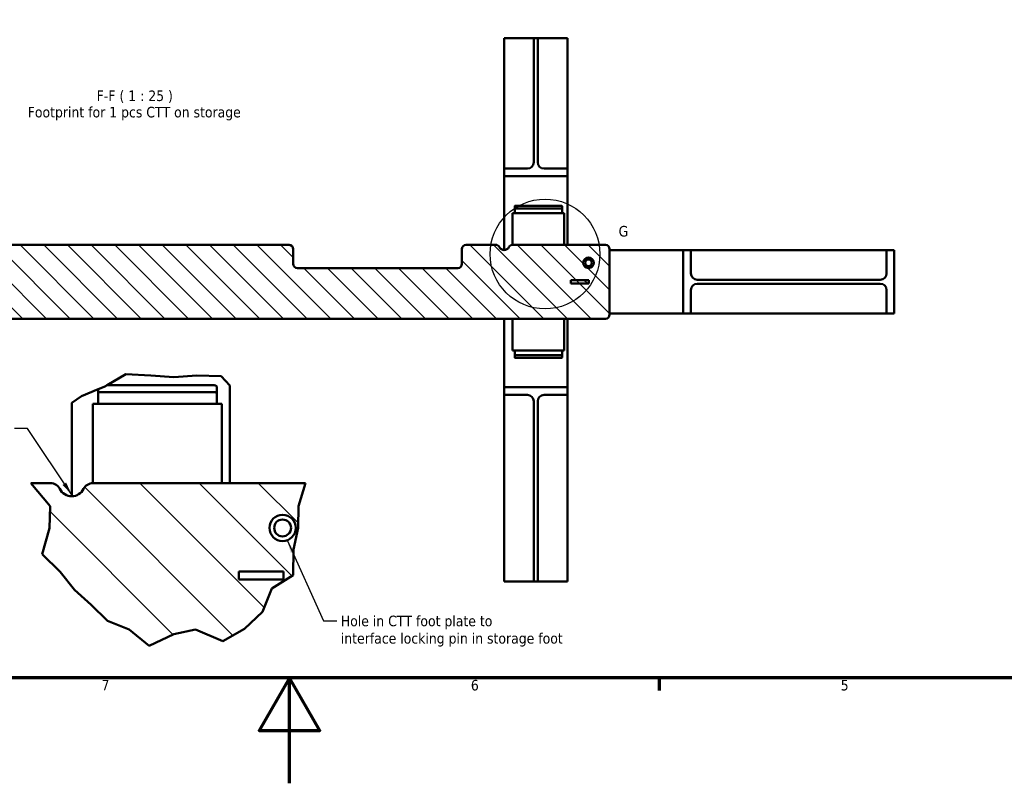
# Model space of a CAD drawing. Header units: millimetres. Extents: x 0 to 63075, y 0 to 44550.
# Tile 5 of 31: x 27699 to 41705, y 0 to 10855. Entities that reach past the tile are written whole.
import ezdxf

# ---------------------------------------------------------------- set-up
doc = ezdxf.new("R2010")
doc.units = ezdxf.units.MM
doc.header["$LTSCALE"] = 75
for name, color, linetype, lineweight in [('Border (ISO)', 7, 'Continuous', 70), ('Break Line (ISO)', 7, 'Continuous', 50), ('Detail Boundary (ISO)', 7, 'Continuous', 25), ('Hatch (ISO)', 7, 'Continuous', 18), ('Symbol (ISO)', 7, 'Continuous', 25), ('Visible (ISO)', 7, 'Continuous', 50)]:
    doc.layers.add(name, color=color, linetype=linetype, lineweight=lineweight)
doc.styles.add('Label Text (ISO)', font='tahoma.ttf')
doc.styles.add('Note Text (ISO)', font='tahoma.ttf')
doc.dimstyles.new('Default - Method 1b (ISO)$7', dxfattribs={"dimscale": 75, "dimtxt": 2, "dimasz": 2.5, "dimexe": 3.175, "dimexo": 0, "dimgap": 0.762, "dimtad": 1, "dimtoh": 1, "dimrnd": 1e-08, "dimtxsty": 'Note Text (ISO)', "dimcen": 0.09, "dimdle": 10, "dimclrd": 256, "dimclre": 256, "dimclrt": 256, "dimazin": 2, "dimtfac": 1.75, "dimtmove": 0, "dimatfit": 3, "dimfxl": 1, "dimtolj": 1, "dimlwd": -1, "dimlwe": -1, "dimarcsym": 0})

# ---------------------------------------------------------------- blocks, each defined once
blk = doc.blocks.new('Borders Default Border')
at = {"layer": 'Border (ISO)'}
blk.add_line((490.58, 20), (490.58, 17.6), dxfattribs=at)
at = {"layer": 'Border (ISO)', "flags": 128}
for points in [[(20, 20), (20, 574), (821, 574), (821, 20), (20, 20)], [(420.5, 0), (420.5, 20), (414.73, 10), (426.27, 10), (420.5, 20)]]:
    blk.add_lwpolyline(points, dxfattribs=at)
at = {"layer": 'Border (ISO)', "char_height": 2, "attachment_point": 7, "style": 'Label Text (ISO)'}
for s, insert in [('7', (384.84, 17.6)), ('6', (454.9, 17.56)), ('5', (525.04, 17.56))]:
    blk.add_mtext(s, dxfattribs=dict(at, insert=insert))
blk = doc.blocks.new('2dDetail2')
at = {"layer": 'Detail Boundary (ISO)'}
blk.add_circle((468.96, 100.32), 10.41, dxfattribs=at)
at = {"layer": 'Detail Boundary (ISO)', "insert": (482.92, 103.6), "char_height": 2, "attachment_point": 7, "style": 'Label Text (ISO)'}
blk.add_mtext('G', dxfattribs=at)

msp = doc.modelspace()

# ---------------------------------------------------------------- hatches: boundary and pattern name
at = {"layer": 'Hatch (ISO)'}
h = msp.add_hatch(dxfattribs=at)
h.set_pattern_fill('ANSI31', color=256, scale=1905, angle=90.00021046, style=0)
h.set_pattern_definition([(135.0002, (0, 0), (-168.3792, -168.3804), [])])
edge = h.paths.add_edge_path()
edge.add_ellipse((27150.2925, 7594.4717), major_axis=(0, 60), ratio=1, start_angle=0, end_angle=90)
edge.add_line((27090.2925, 7594.4717), (27090.2925, 7384.4717))
edge.add_ellipse((27030.2925, 7384.4717), major_axis=(60, 0), ratio=1, start_angle=270, end_angle=360, ccw=False)
edge.add_line((27030.2925, 7324.4717), (24750.2925, 7324.4717))
edge.add_ellipse((24750.2925, 7384.4717), major_axis=(0, -60), ratio=1, start_angle=270, end_angle=360, ccw=False)
edge.add_line((24690.2925, 7384.4717), (24690.2925, 7594.4717))
edge.add_ellipse((24630.2925, 7594.4717), major_axis=(60, 0), ratio=1, start_angle=0, end_angle=90)
edge.add_line((24630.2925, 7654.4717), (24211.2263, 7654.4717))
edge.add_ellipse((24211.2263, 7594.4717), major_axis=(0, 60), ratio=1, start_angle=0, end_angle=63.61220004)
edge.add_ellipse((24090.2925, 7654.4717), major_axis=(67.1855, -33.3333), ratio=1, start_angle=232.77559992, end_angle=360, ccw=False)
edge.add_ellipse((23969.3586, 7594.4717), major_axis=(53.7484, 26.6667), ratio=1, start_angle=0, end_angle=63.61220004)
edge.add_line((23969.3586, 7654.4717), (22650.2925, 7654.4717))
edge.add_ellipse((22650.2925, 7594.4717), major_axis=(0, 60), ratio=1, start_angle=0, end_angle=90)
edge.add_line((22590.2925, 7594.4717), (22590.2925, 6664.4717))
edge.add_ellipse((22650.2925, 6664.4717), major_axis=(-60, 0), ratio=1, start_angle=0, end_angle=90)
edge.add_line((22650.2925, 6604.4717), (36030.2925, 6604.4717))
edge.add_ellipse((36030.2925, 6664.4717), major_axis=(0, -60), ratio=1, start_angle=0, end_angle=90)
edge.add_line((36090.2925, 6664.4717), (36090.2925, 7594.4717))
edge.add_ellipse((36030.2925, 7594.4717), major_axis=(60, 0), ratio=1, start_angle=0, end_angle=90)
edge.add_line((36030.2925, 7654.4717), (34711.2263, 7654.4717))
edge.add_ellipse((34711.2263, 7594.4717), major_axis=(0, 60), ratio=1, start_angle=0, end_angle=63.61220004)
edge.add_ellipse((34590.2925, 7654.4717), major_axis=(67.1855, -33.3333), ratio=1, start_angle=232.77559992, end_angle=360, ccw=False)
edge.add_ellipse((34469.3586, 7594.4717), major_axis=(53.7484, 26.6667), ratio=1, start_angle=0, end_angle=63.61220004)
edge.add_line((34469.3586, 7654.4717), (34050.2925, 7654.4717))
edge.add_ellipse((34050.2925, 7594.4717), major_axis=(0, 60), ratio=1, start_angle=0, end_angle=90)
edge.add_line((33990.2925, 7594.4717), (33990.2925, 7384.4717))
edge.add_ellipse((33930.2925, 7384.4717), major_axis=(60, 0), ratio=1, start_angle=270, end_angle=360, ccw=False)
edge.add_line((33930.2925, 7324.4717), (31650.2925, 7324.4717))
edge.add_ellipse((31650.2925, 7384.4717), major_axis=(0, -60), ratio=1, start_angle=270, end_angle=360, ccw=False)
edge.add_line((31590.2925, 7384.4717), (31590.2925, 7594.4717))
edge.add_ellipse((31530.2925, 7594.4717), major_axis=(60, 0), ratio=1, start_angle=0, end_angle=90)
edge.add_line((31530.2925, 7654.4717), (27150.2925, 7654.4717))
edge = h.paths.add_edge_path(flags=0)
edge.add_ellipse((22890.2925, 7399.4717), major_axis=(-75, 0), ratio=1, start_angle=0, end_angle=360)
edge = h.paths.add_edge_path(flags=0)
edge.add_ellipse((35790.2925, 7399.4717), major_axis=(-75, 0), ratio=1, start_angle=0, end_angle=360)
h = msp.add_hatch(dxfattribs=at)
h.set_pattern_fill('ANSI31', color=256, scale=1905, angle=105.00024554, style=0)
h.set_pattern_definition([(150.00025, (0, 0), (-119.0616, -206.2228), [])])
h.paths.add_polyline_path([(35794.7772, 7106.9717), (35794.7772, 7151.9717), (35541.3476, 7151.9717), (35541.3476, 7106.9717)])
h = msp.add_hatch(dxfattribs=at)
h.set_pattern_fill('ANSI31', color=256, scale=4762.5, angle=90.00021046, style=0)
h.set_pattern_definition([(135.0002, (0, 0), (-420.948, -420.951), [])])
edge = h.paths.add_edge_path()
edge.add_line((31664.2073, 3940.6269), (31658.5032, 3629.2951))
edge.add_line((31658.5032, 3629.2951), (31593.6327, 3321.5936))
edge.add_line((31593.6327, 3321.5936), (31589.6876, 2960.9589))
edge.add_line((31589.6876, 2960.9589), (31287.051, 2770.7558))
edge.add_line((31287.051, 2770.7558), (31152.3893, 2439.5699))
edge.add_line((31152.3893, 2439.5699), (30899.1942, 2197.5927))
edge.add_line((30899.1942, 2197.5927), (30590.922, 2022.6979))
edge.add_line((30590.922, 2022.6979), (30201.98, 2187.4802))
edge.add_line((30201.98, 2187.4802), (29892.853, 2120.6187))
edge.add_line((29892.853, 2120.6187), (29542.4547, 1953.4192))
edge.add_line((29542.4547, 1953.4192), (29254.3032, 2186.2257))
edge.add_line((29254.3032, 2186.2257), (28950.1549, 2307.8258))
edge.add_line((28950.1549, 2307.8258), (28716.2601, 2538.418))
edge.add_line((28716.2601, 2538.418), (28476.6573, 2752.2975))
edge.add_line((28476.6573, 2752.2975), (28273.5849, 3005.742))
edge.add_line((28273.5849, 3005.742), (28016.8161, 3257.8053))
edge.add_line((28016.8161, 3257.8053), (28123.1326, 3628.5774))
edge.add_line((28123.1326, 3628.5774), (28134.5644, 3940.6269))
edge.add_line((28134.5644, 3940.6269), (27859.0494, 4267.3053))
edge.add_line((27859.0494, 4267.3053), (28136.6643, 4267.3053))
edge.add_ellipse((28136.6643, 4117.3053), major_axis=(134.371, 66.6667), ratio=1, start_angle=0, end_angle=63.61220004, ccw=False)
edge.add_ellipse((28438.999, 4267.3053), major_axis=(167.9637, -83.3333), ratio=1, start_angle=232.77559992, end_angle=360)
edge.add_ellipse((28741.3336, 4117.3053), major_axis=(0, 150), ratio=1, start_angle=0, end_angle=63.61220004, ccw=False)
edge.add_line((28741.3336, 4267.3053), (31766.5464, 4267.3053))
edge.add_line((31766.5464, 4267.3053), (31664.2073, 3940.6269))
edge = h.paths.add_edge_path(flags=0)
edge.add_ellipse((31438.999, 3629.8053), major_axis=(-187.5, 0), ratio=1, start_angle=0, end_angle=360)
h = msp.add_hatch(dxfattribs=at)
h.set_pattern_fill('ANSI31', color=256, scale=4762.5, angle=105.00024554, style=0)
h.set_pattern_definition([(150.0002, (0, 0), (-297.654, -515.557), [])])
h.paths.add_polyline_path([(30816.6367, 2898.5553), (31450.2107, 2898.5553), (31450.2107, 3011.0553), (30816.6367, 3011.0553)])

# ---------------------------------------------------------------- linework, layer by layer
at = {"layer": 'Break Line (ISO)'}
for p, q in [((28941.2878, 5658.4831), (29210.838, 5814.4477)), ((29210.838, 5814.4477), (29565.7304, 5795.8314)), ((29565.7304, 5795.8314), (29892.853, 5775.666)), ((29892.853, 5775.666), (30219.8867, 5795.327)), ((30219.8867, 5795.327), (30564.5089, 5785.9862)), ((30564.5089, 5785.9862), (30688.9989, 5654.7576)), ((28851.499, 5616.6416), (28813.999, 5601.3029)), ((28851.499, 5616.6416), (28911.1246, 5641.0304)), ((28911.1246, 5641.0304), (28941.2878, 5658.4831)), ((28438.9989, 5406.4542), (28579.7716, 5505.4963)), ((28579.7716, 5505.4963), (28813.999, 5601.3029)), ((28134.5644, 3940.6269), (27859.0494, 4267.3053)), ((31766.5464, 4267.3053), (31664.2073, 3940.6269)), ((28123.1326, 3628.5774), (28134.5644, 3940.6269)), ((31664.2073, 3940.6269), (31658.5032, 3629.2951)), ((28016.8161, 3257.8053), (28123.1326, 3628.5774)), ((31658.5032, 3629.2951), (31593.6327, 3321.5936)), ((28273.5849, 3005.742), (28016.8161, 3257.8053)), ((31593.6327, 3321.5936), (31589.6876, 2960.9589)), ((28476.6573, 2752.2975), (28273.5849, 3005.742)), ((31589.6876, 2960.9589), (31287.051, 2770.7558)), ((28716.2601, 2538.418), (28476.6573, 2752.2975)), ((31287.051, 2770.7558), (31152.3893, 2439.5699)), ((28950.1549, 2307.8258), (28716.2601, 2538.418)), ((31152.3893, 2439.5699), (30899.1942, 2197.5927)), ((29254.3032, 2186.2257), (28950.1549, 2307.8258)), ((29542.4547, 1953.4192), (29254.3032, 2186.2257)), ((29892.853, 2120.6187), (29542.4547, 1953.4192)), ((30201.98, 2187.4802), (29892.853, 2120.6187)), ((30590.922, 2022.6979), (30201.98, 2187.4802)), ((30899.1942, 2197.5927), (30590.922, 2022.6979))]:
    msp.add_line(p, q, dxfattribs=at)
at = {"layer": 'Visible (ISO)'}
for p, q in [((34590.2925, 10591.1245), (34921.7925, 10591.1245)), ((34590.2925, 10591.1245), (34590.2925, 8737.4717)), ((34921.7925, 10591.1245), (35011.7925, 10591.1245)), ((35011.7925, 10591.1245), (35068.7925, 10591.1245)), ((35011.7925, 10591.1245), (35011.7925, 8827.4717)), ((35068.7925, 10591.1245), (35158.7925, 10591.1245)), ((35068.7925, 8827.4717), (35068.7925, 10591.1245)), ((35158.7925, 10591.1245), (35490.2925, 10591.1245)), ((35490.2925, 10591.1245), (35490.2925, 8737.4717)), ((34921.7925, 8737.4717), (34590.2925, 8737.4717)), ((34590.2925, 8737.4717), (34590.2925, 8629.4717)), ((35490.2925, 8737.4717), (35158.7925, 8737.4717)), ((35490.2925, 8629.4717), (35490.2925, 8737.4717)), ((34590.2925, 8629.4717), (35490.2925, 8629.4717)), ((34590.2925, 8629.4717), (34590.2925, 7579.4717)), ((35490.2925, 8629.4717), (35490.2925, 7654.4717)), ((34740.2925, 8164.4717), (34740.2925, 8203.4429)), ((34740.2925, 8116.5294), (34740.2925, 8164.4717)), ((34755.2925, 8210.9429), (35400.2925, 8210.9429)), ((34755.2925, 8171.9717), (35400.2925, 8171.9717)), ((35415.2925, 8203.4429), (35415.2925, 8164.4717)), ((35415.2925, 8116.5294), (35415.2925, 8164.4717)), ((34710.2925, 8104.4717), (34710.2925, 7654.4645)), ((35445.2925, 8104.4717), (34710.2925, 8104.4717)), ((34740.2925, 8116.5294), (34740.2925, 8104.4717)), ((35415.2925, 8116.5294), (35415.2925, 8104.4717)), ((35445.2925, 7654.4717), (35445.2925, 8104.4717)), ((31530.2925, 7654.4717), (27150.2925, 7654.4717)), ((31590.2925, 7384.4717), (31590.2925, 7594.4717)), ((33990.2925, 7594.4717), (33990.2925, 7384.4717)), ((34469.3586, 7654.4717), (34050.2925, 7654.4717)), ((36030.2925, 7654.4717), (34711.2263, 7654.4717)), ((36090.2925, 6664.4717), (36090.2925, 7594.4717)), ((37138.7925, 7579.4717), (36090.2925, 7579.4717)), ((37138.7925, 7579.4717), (37138.7925, 6679.4717)), ((37246.7925, 7579.4717), (37138.7925, 7579.4717)), ((40030.7925, 7579.4717), (37246.7925, 7579.4717)), ((37246.7925, 7247.9717), (37246.7925, 7579.4717)), ((40030.7925, 7579.4717), (40030.7925, 7247.9717)), ((40138.7925, 7579.4717), (40030.7925, 7579.4717)), ((40138.7925, 6679.4717), (40138.7925, 7579.4717)), ((33930.2925, 7324.4717), (31650.2925, 7324.4717)), ((35794.7772, 7151.9717), (35541.3476, 7151.9717)), ((35541.3476, 7151.9717), (35541.3476, 7106.9717)), ((35794.7772, 7106.9717), (35794.7772, 7151.9717)), ((39940.7925, 7157.9717), (37336.7925, 7157.9717)), ((35541.3476, 7106.9717), (35794.7772, 7106.9717)), ((37246.7925, 6679.4717), (37246.7925, 7010.9717)), ((37336.7925, 7100.9717), (39940.7925, 7100.9717)), ((40030.7925, 7010.9717), (40030.7925, 6679.4717)), ((22650.2925, 6604.4717), (36030.2925, 6604.4717)), ((34590.2925, 6604.4717), (34590.2925, 5629.4717)), ((34710.2925, 6604.4717), (34710.2925, 6154.4717)), ((35445.2925, 6154.4717), (35445.2925, 6604.4717)), ((35490.2925, 6604.4717), (35490.2925, 5629.4717)), ((37138.7925, 6679.4717), (36090.2925, 6679.4717)), ((37138.7925, 6679.4717), (37246.7925, 6679.4717)), ((40030.7925, 6679.4717), (37246.7925, 6679.4717)), ((40030.7925, 6679.4717), (40138.7925, 6679.4717)), ((34710.2925, 6154.4717), (35445.2925, 6154.4717)), ((34740.2925, 6142.414), (34740.2925, 6154.4717)), ((34740.2925, 6142.414), (34740.2925, 6094.4717)), ((34740.2925, 6055.5006), (34740.2925, 6094.4717)), ((35400.2925, 6086.9717), (34755.2925, 6086.9717)), ((35400.2925, 6048.0006), (34755.2925, 6048.0006)), ((35415.2925, 6142.414), (35415.2925, 6154.4717)), ((35415.2925, 6142.414), (35415.2925, 6094.4717)), ((35415.2925, 6094.4717), (35415.2925, 6055.5006)), ((28941.2878, 5658.4831), (30463.999, 5658.4831)), ((30501.499, 5639.7331), (30501.499, 5542.3053)), ((30688.9989, 5654.7576), (30688.9989, 4267.3053)), ((34590.2925, 5521.4717), (34590.2925, 5629.4717)), ((34590.2925, 5629.4717), (35490.2925, 5629.4717)), ((35490.2925, 5629.4717), (35490.2925, 5521.4717)), ((28813.999, 5542.3053), (28813.999, 5601.3029)), ((28813.999, 5422.4496), (28813.999, 5542.3053)), ((28851.499, 5561.0553), (30463.999, 5561.0553)), ((30501.499, 5422.4496), (30501.499, 5542.3053)), ((34590.2925, 5521.4717), (34590.2925, 2866.4828)), ((34921.7925, 5521.4717), (34590.2925, 5521.4717)), ((35490.2925, 5521.4717), (35158.7925, 5521.4717)), ((35490.2925, 5521.4717), (35490.2925, 2866.4828)), ((28438.9989, 5406.4542), (28438.9989, 4079.8053)), ((30576.499, 5392.3053), (28738.999, 5392.3053)), ((28738.999, 5392.3053), (28738.999, 4267.2871)), ((28813.999, 5422.4496), (28813.999, 5392.3053)), ((30501.499, 5422.4496), (30501.499, 5392.3053)), ((30576.499, 4267.3053), (30576.499, 5392.3053)), ((35011.7925, 2866.4828), (35011.7925, 5431.4717)), ((35068.7925, 5431.4717), (35068.7925, 2866.4828)), ((28136.6643, 4267.3053), (27859.0494, 4267.3053)), ((31766.5464, 4267.3053), (28741.3336, 4267.3053)), ((31450.2107, 3011.0553), (30816.6367, 3011.0553)), ((30816.6367, 3011.0553), (30816.6367, 2898.5553)), ((31450.2107, 2898.5553), (31450.2107, 3011.0553)), ((30816.6367, 2898.5553), (31450.2107, 2898.5553)), ((34921.7925, 2866.4828), (34590.2925, 2866.4828)), ((35011.7925, 2866.4828), (34921.7925, 2866.4828)), ((35068.7925, 2866.4828), (35011.7925, 2866.4828)), ((35158.7925, 2866.4828), (35068.7925, 2866.4828)), ((35490.2925, 2866.4828), (35158.7925, 2866.4828))]:
    msp.add_line(p, q, dxfattribs=at)
for centre, radius in [((35790.2925, 7399.4717), 75), ((35790.2925, 7399.4717), 48), ((31438.999, 3629.8053), 187.5), ((31438.999, 3629.8053), 120)]:
    msp.add_circle(centre, radius, dxfattribs=at)
for centre, radius, start, end in [((34921.7925, 8827.4717), 90, 270, 0), ((35158.7925, 8827.4717), 90, 180, 270), ((31530.2925, 7594.4717), 60, 0, 90), ((34050.2925, 7594.4717), 60, 90, 180), ((34469.3586, 7594.4717), 60, 26.38779996, 90), ((34590.2925, 7654.4717), 75, 206.38779996, 333.61220004), ((34711.2263, 7594.4717), 60, 90, 153.61220004), ((36030.2925, 7594.4717), 60, 0, 90), ((31650.2925, 7384.4717), 60, 180, 270), ((33930.2925, 7384.4717), 60, 270, 0), ((37336.7925, 7247.9717), 90, 180, 270), ((39940.7925, 7247.9717), 90, 270, 0), ((37336.7925, 7010.9717), 90, 90, 180), ((39940.7925, 7010.9717), 90, 0, 90), ((36030.2925, 6664.4717), 60, 270, 0), ((34921.7925, 5431.4717), 90, 0, 90), ((35158.7925, 5431.4717), 90, 90, 180), ((28136.6643, 4117.3053), 150, 26.38779996, 90), ((28741.3336, 4117.3053), 150, 90, 153.61220004), ((28438.999, 4267.3053), 187.5, 206.38779996, 333.61220004)]:
    msp.add_arc(centre, radius, start, end, dxfattribs=at)
for centre, major_axis, start_param, end_param in [((34755.2925, 8203.4429), (-15, 0), 4.7123889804, 6.2831853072), ((34755.2925, 8164.4717), (-15, 0), 4.7123889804, 6.2831853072), ((35400.2925, 8203.4429), (15, 0), 0, 1.5707963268), ((35400.2925, 8164.4717), (15, 0), 0, 1.5707963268), ((34755.2925, 6094.4717), (-15, 0), 0, 1.5707963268), ((34755.2925, 6055.5006), (-15, 0), 0, 1.5707963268), ((35400.2925, 6094.4717), (15, 0), 4.7123889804, 6.2831853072), ((35400.2925, 6055.5006), (15, 0), 4.7123889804, 6.2831853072), ((30463.999, 5639.7331), (37.5, 0), 0, 1.5707963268), ((28851.499, 5542.3053), (-37.5, 0), 4.7123889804, 6.2831853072), ((30463.999, 5542.3053), (37.5, 0), 0, 1.5707963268)]:
    msp.add_ellipse(centre, major_axis=major_axis, ratio=0.5, start_param=start_param, end_param=end_param, dxfattribs=at)

# ---------------------------------------------------------------- block references
at = {"xscale": 75, "yscale": 75, "zscale": 75}
msp.add_blockref('Borders Default Border', (0, 0), dxfattribs=at)
at = {"layer": 'Detail Boundary (ISO)', "xscale": 75, "yscale": 75, "zscale": 75}
msp.add_blockref('2dDetail2', (0, 0), dxfattribs=at)

# ---------------------------------------------------------------- texts
at = {"layer": 'Symbol (ISO)', "char_height": 150.000002, "attachment_point": 7, "style": 'Label Text (ISO)'}
for s, insert in [('F-F ( 1 : 25 )', (28794.3046, 9671.315)), ('Footprint for 1 pcs CTT on storage', (27813.4699, 9423.2499))]:
    msp.add_mtext(s, dxfattribs=dict(at, insert=insert))
at = {"layer": 'Symbol (ISO)', "insert": (32267.3362, 2382.9167), "char_height": 150.000002, "width": 3222.325802, "attachment_point": 1, "line_spacing_factor": 0.987884, "style": 'Note Text (ISO)'}
msp.add_mtext('{\\fTahoma|b0|i0;Hole in CTT foot plate to \\P\\fTahoma|b0|i0;interface locking pin in storage foot}', dxfattribs=at)

# ---------------------------------------------------------------- leaders
at = {"layer": 'Symbol (ISO)', "annotation_type": 0, "has_hookline": 1}
for points, hookline_direction, text_width in [([(28438.9989, 4102.8756), (27811.7052, 5042.9033), (27624.2052, 5042.9033)], 1, 2625.8563), ([(31505.5688, 3454.5206), (32022.6862, 2307.9167), (32210.1862, 2307.9167)], 0, 3210.0403)]:
    msp.add_leader(points, dimstyle='Default - Method 1b (ISO)$7', override={"dimtad": 0}, dxfattribs=dict(at, hookline_direction=hookline_direction, text_width=text_width))

doc.saveas('drawing.dxf')
